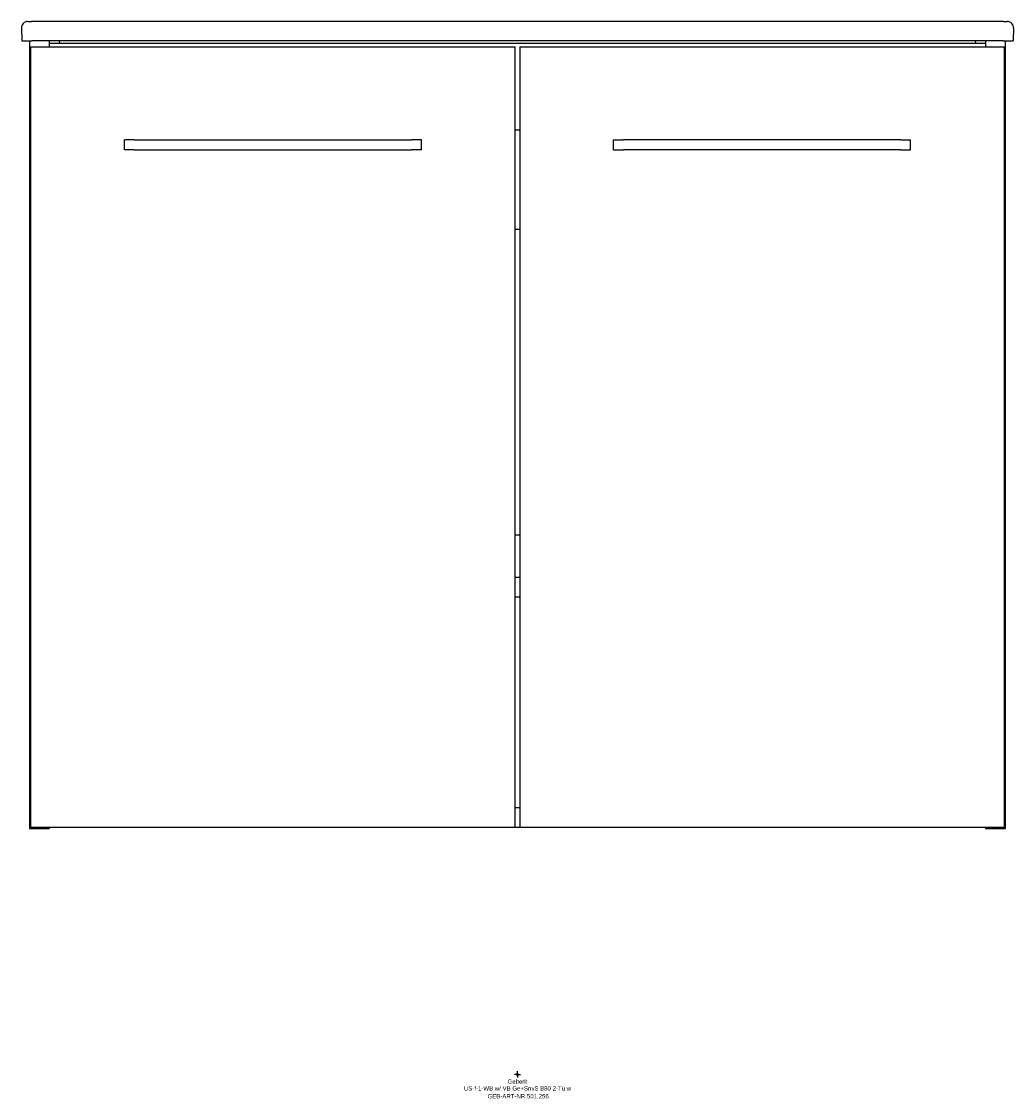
# Model space of a CAD drawing. Header units: millimetres. Extents: x -401 to 401, y -19 to 850.
import ezdxf
from ezdxf.enums import TextEntityAlignment as Align

# ---------------------------------------------------------------- set-up
doc = ezdxf.new("R2010")
doc.units = ezdxf.units.MM
doc.layers.get('0').update_dxf_attribs({"linetype": 'CONTINUOUS'})
for name, color, linetype, lineweight in [('Arbeitspunkt(DIN)', 7, 'CONTINUOUS', 25), ('GEB-ART-NR', 1, 'CONTINUOUS', 18), ('GEB-BEZUG', 2, 'CONTINUOUS', 25), ('GEB-TEXT', 5, 'CONTINUOUS', 18)]:
    doc.layers.add(name, color=color, linetype=linetype, lineweight=lineweight)
doc.layers.add('GEB-KONTUR-A', color=5, linetype='CONTINUOUS')
doc.styles.get("Standard").update_dxf_attribs({"font": 'arial.ttf'})

# ---------------------------------------------------------------- blocks, each defined once
blk = doc.blocks.new('Einfügepunkt')
at = {"layer": 'GEB-BEZUG'}
for p, q in [((-0.71, -0.71), (0.71, 0.71)), ((-0.71, 0.71), (0.71, -0.71))]:
    blk.add_line(p, q, dxfattribs=at)

msp = doc.modelspace()

# ---------------------------------------------------------------- linework, layer by layer
at = {"layer": 'Arbeitspunkt(DIN)', "ltscale": 25}
for q in [(-2.5, 0), (0, 2.5), (0, -2.5), (2.5, 0)]:
    msp.add_line((0, 0), q, dxfattribs=at)
at = {"layer": 'GEB-KONTUR-A', "ltscale": 25}
for p, q in [((-400.53, 844.83), (-400.17, 834.5)), ((-395.53, 850), (-392.55, 850)), ((392.55, 850), (-392.55, 850)), ((392.55, 850), (395.53, 850)), ((400.53, 844.83), (400.17, 834.5)), ((-400.17, 834.5), (-392.22, 834.5)), ((-394, 834.5), (-394, 198.5)), ((-393, 199.5), (-393, 829.5)), ((-393, 829.5), (-2, 829.5)), ((392.22, 834.5), (-392.22, 834.5)), ((-378, 829.5), (-378, 834.5)), ((-378, 832.5), (378, 832.5)), ((-369.65, 832.5), (-370, 834.5)), ((-2, 199.5), (-2, 829.5)), ((2, 829.5), (393, 829.5)), ((2, 829.5), (2, 199.5)), ((370, 834.5), (369.65, 832.5)), ((378, 834.5), (378, 829.5)), ((392.22, 834.5), (400.17, 834.5)), ((393, 829.5), (393, 199.5)), ((394, 198.5), (394, 834.5)), ((-2, 762.5), (2, 762.5)), ((-317.5, 746.5), (-317.5, 754.5)), ((-309.5, 754.5), (-317.5, 754.5)), ((-309.5, 754.5), (-85.5, 754.5)), ((-77.5, 754.5), (-85.5, 754.5)), ((-77.5, 746.5), (-77.5, 754.5)), ((77.5, 754.5), (85.5, 754.5)), ((77.5, 746.5), (77.5, 754.5)), ((309.5, 754.5), (85.5, 754.5)), ((309.5, 754.5), (317.5, 754.5)), ((317.5, 746.5), (317.5, 754.5)), ((-309.5, 746.5), (-317.5, 746.5)), ((-309.5, 746.5), (-85.5, 746.5)), ((-77.5, 746.5), (-85.5, 746.5)), ((77.5, 746.5), (85.5, 746.5)), ((309.5, 746.5), (85.5, 746.5)), ((309.5, 746.5), (317.5, 746.5)), ((2, 682), (-2, 682)), ((-2, 435.5), (2, 435.5)), ((-2, 401.5), (2, 401.5)), ((-2, 385.5), (2, 385.5)), ((-2, 215.5), (2, 215.5)), ((-394, 198.5), (-378, 198.5)), ((-393, 199.5), (-2, 199.5)), ((-378, 198.5), (-378, 199.5)), ((-2, 199.5), (2, 199.5)), ((2, 199.5), (393, 199.5)), ((378, 199.5), (378, 198.5)), ((378, 198.5), (394, 198.5))]:
    msp.add_line(p, q, dxfattribs=at)
for centre, start, end in [((-395.53, 845), 90, 182), ((395.53, 845), 358, 90)]:
    msp.add_arc(centre, 5, start, end, dxfattribs=at)

# ---------------------------------------------------------------- block references
at = {"ltscale": 25}
msp.add_blockref('Einfügepunkt', (0, 0), dxfattribs=at)

# ---------------------------------------------------------------- texts
at = {"layer": 'GEB-ART-NR'}
msp.add_text('GEB-ART-NR 501.256', height=3.5, dxfattribs=at).set_placement((0.55, -19.34), align=Align.CENTER)
at = {"layer": 'GEB-TEXT'}
for s, p in [('Geberit', (0, -7.5)), ('US-f-1-WB w/ VB Ge+SnvS B80 2-Tü w', (0, -13))]:
    msp.add_text(s, height=3.5, dxfattribs=at).set_placement(p, align=Align.CENTER)

doc.saveas('drawing.dxf')
